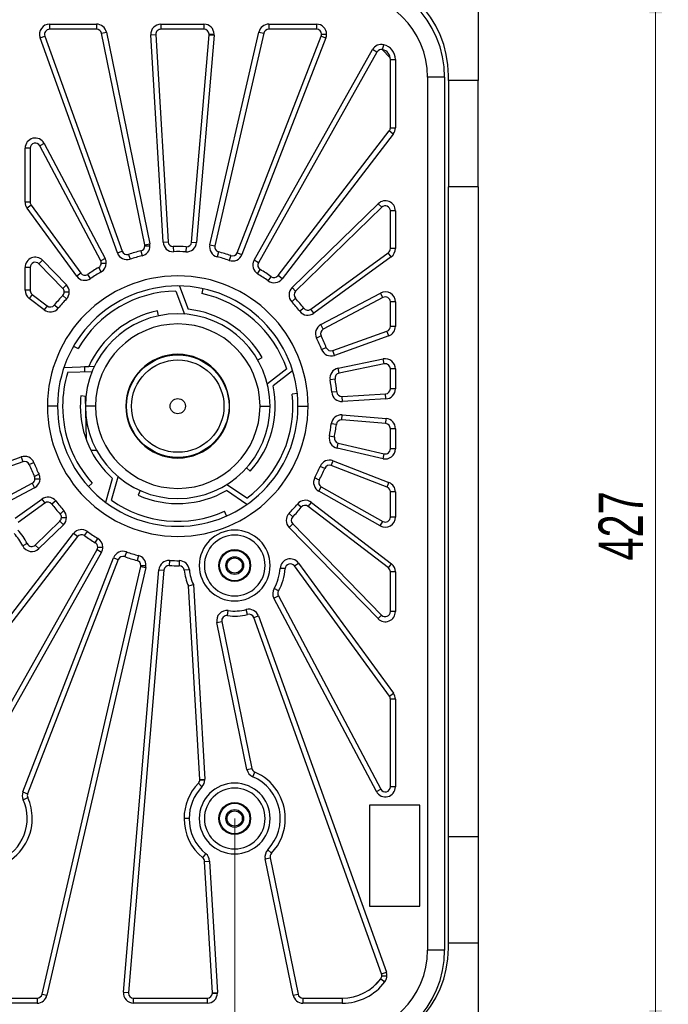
# Model space of a CAD drawing. Header units: millimetres. Extents: x 8 to 415, y 1 to 292.
# Tile 5 of 8: x 97 to 148, y 155 to 233. Entities that reach past the tile are written whole.
import ezdxf

# ---------------------------------------------------------------- set-up
doc = ezdxf.new("R2010")
doc.units = ezdxf.units.MM
doc.styles.add('SLDTEXTSTYLE1', font='TXT', dxfattribs={"width": 0.7})
doc.dimstyles.new('SLDDIMSTYLE0', dxfattribs={"dimtxt": 3.5, "dimasz": 3.302, "dimexe": 0, "dimexo": 0.0625, "dimgap": 0.875, "dimtad": 2, "dimlfac": 5, "dimrnd": 1e-09, "dimzin": 12, "dimdsep": 46, "dimtxsty": 'SLDTEXTSTYLE1', "dimsah": 1, "dimcen": 0.09, "dimadec": 0, "dimazin": 3, "dimtfac": 1, "dimtdec": 3, "dimtofl": 0, "dimtmove": 0, "dimatfit": 3, "dimfxl": 0, "dimfrac": 2, "dimtolj": 1, "dimtzin": 12, "dimarcsym": 0})

# ---------------------------------------------------------------- blocks, each defined once
blk = doc.blocks.new('_D_5')
at = {"color": 7, "linetype": 'Continuous', "lineweight": 0}
for p, q in [((93.498, 169.639), (93.498, 141.033)), ((113.498, 169.639), (113.498, 141.033)), ((93.498, 142.033), (113.498, 142.033))]:
    blk.add_line(p, q, dxfattribs=at)
at = {"color": 7, "linetype": 'Continuous', "lineweight": 18}
for points in [[(93.498, 142.033), (96.8, 141.525), (96.8, 142.541)], [(113.498, 142.033), (110.196, 142.541), (110.196, 141.525)]]:
    blk.add_solid(points, dxfattribs=at)
at = {"color": 7, "linetype": 'Continuous', "lineweight": 18, "insert": (100.173, 146.545), "char_height": 3.5, "attachment_point": 1, "style": 'SLDTEXTSTYLE1'}
blk.add_mtext('100', dxfattribs=at)
blk = doc.blocks.new('_D_7')
at = {"color": 7, "linetype": 'Continuous', "lineweight": 0}
for p, q in [((130.348, 236.589), (147.764, 236.589)), ((146.764, 236.589), (146.764, 151.189)), ((130.348, 151.189), (147.764, 151.189))]:
    blk.add_line(p, q, dxfattribs=at)
at = {"color": 7, "linetype": 'Continuous', "lineweight": 18}
for points in [[(146.764, 236.589), (146.256, 233.287), (147.272, 233.287)], [(146.764, 151.189), (147.272, 154.491), (146.256, 154.491)]]:
    blk.add_solid(points, dxfattribs=at)
at = {"color": 7, "linetype": 'Continuous', "lineweight": 18, "insert": (142.252, 190.039), "char_height": 3.5, "attachment_point": 1, "rotation": 90, "style": 'SLDTEXTSTYLE1'}
blk.add_mtext('427', dxfattribs=at)

msp = doc.modelspace()

# ---------------------------------------------------------------- linework, layer by layer
at = {"color": 7, "linetype": 'Continuous', "lineweight": 25}
for p, q in [((132.7478, 237.7895), (132.7478, 227.9895)), ((98.8745, 232.4395), (98.8745, 232.0395)), ((98.8745, 232.4395), (102.5784, 232.4395)), ((102.5784, 232.0395), (98.8745, 232.0395)), ((102.5784, 232.4395), (102.5784, 232.0395)), ((107.6654, 232.4395), (111.0694, 232.4395)), ((107.6654, 232.4395), (107.6654, 232.0395)), ((111.0694, 232.0395), (107.6654, 232.0395)), ((111.0694, 232.4395), (111.0694, 232.0395)), ((116.1904, 232.4395), (116.1904, 232.0395)), ((116.1904, 232.4395), (119.9557, 232.4395)), ((119.9557, 232.0395), (116.1904, 232.0395)), ((119.9557, 232.4395), (119.9557, 232.0395)), ((98.1215, 231.3693), (98.498, 231.5044)), ((104.2276, 214.3504), (98.1215, 231.3693)), ((98.498, 231.5044), (104.6041, 214.4855)), ((102.9703, 231.7196), (103.3622, 231.7997)), ((106.3916, 214.9861), (102.9703, 231.7196)), ((103.3622, 231.7997), (106.7835, 215.0662)), ((106.8668, 231.5924), (107.2661, 231.6159)), ((107.8329, 215.2037), (106.8668, 231.5924)), ((107.2661, 231.6159), (108.2322, 215.2273)), ((110.0883, 215.204), (111.468, 231.606)), ((111.8666, 231.5724), (110.4869, 215.1705)), ((111.468, 231.606), (111.8666, 231.5724)), ((111.4694, 231.6395), (111.8694, 231.6395)), ((111.5325, 215.0068), (115.4109, 231.8193)), ((115.8007, 231.7294), (111.9223, 214.9169)), ((113.6967, 214.3716), (120.3287, 231.495)), ((120.7017, 231.3505), (114.0697, 214.2272)), ((115.4109, 231.8193), (115.8007, 231.7294)), ((120.3287, 231.495), (120.7017, 231.3505)), ((120.3557, 231.6395), (120.7557, 231.6395)), ((115.0268, 213.7755), (124.3929, 230.4291)), ((124.7415, 230.2331), (124.3929, 230.4291)), ((125.785, 229.7904), (125.1418, 230.4336)), ((125.1826, 230.4262), (125.275, 230.8154)), ((124.7415, 230.2331), (115.3754, 213.5794)), ((125.7978, 229.6478), (126.1978, 229.6478)), ((125.7978, 224.2415), (125.7978, 229.6478)), ((126.1978, 229.6478), (126.1978, 224.2415)), ((130.0878, 228.2395), (128.7378, 228.2395)), ((128.7378, 228.2395), (128.7378, 159.2395)), ((130.0878, 228.2395), (130.0878, 159.2395)), ((130.3878, 227.9895), (130.3878, 228.3895)), ((132.7478, 227.9895), (130.3878, 227.9895)), ((130.3878, 227.9895), (130.3878, 219.5895)), ((132.7478, 219.5895), (132.7478, 227.9895)), ((125.7978, 224.2415), (126.1978, 224.2415)), ((116.9244, 212.5564), (125.715, 223.9978)), ((126.0322, 223.7541), (117.2416, 212.3127)), ((126.0322, 223.7541), (125.715, 223.9978)), ((97.3355, 222.6389), (96.9355, 222.6389)), ((96.9355, 218.3623), (96.9355, 222.6389)), ((97.3355, 222.6389), (97.3355, 218.3623)), ((98.4424, 223.0135), (98.0889, 222.8262)), ((102.906, 213.7355), (98.0889, 222.8262)), ((98.4424, 223.0135), (103.2595, 213.9228)), ((130.3878, 168.1895), (130.3878, 219.5895)), ((132.7478, 219.5895), (130.3878, 219.5895)), ((132.7478, 219.5895), (132.7478, 168.1895)), ((97.3355, 218.3623), (96.9355, 218.3623)), ((97.4123, 218.1267), (97.0891, 217.891)), ((97.4123, 218.1267), (101.332, 212.7516)), ((118.0327, 211.6096), (124.8392, 218.2479)), ((125.1185, 217.9615), (124.8392, 218.2479)), ((101.0088, 212.5159), (97.0891, 217.891)), ((125.1185, 217.9615), (118.3119, 211.3233)), ((126.1978, 217.6752), (125.7978, 217.6752)), ((125.7978, 214.694), (125.7978, 217.6752)), ((126.1978, 217.6752), (126.1978, 214.694)), ((106.3916, 214.9861), (106.7835, 215.0662)), ((106.3997, 214.906), (106.7997, 214.906)), ((107.8329, 215.2037), (108.2322, 215.2273)), ((110.0883, 215.204), (110.4869, 215.1705)), ((111.5325, 215.0068), (111.9223, 214.9169)), ((104.2276, 214.3504), (104.6041, 214.4855)), ((105.1041, 214.2401), (105.2275, 213.8596)), ((106.0919, 214.5167), (106.184, 214.1275)), ((108.6427, 214.851), (108.654, 214.4511)), ((109.6685, 214.8381), (109.6472, 214.4387)), ((112.2102, 214.4401), (112.1083, 214.0533)), ((113.1907, 214.1388), (113.0578, 213.7616)), ((113.6967, 214.3716), (114.0697, 214.2272)), ((119.5099, 209.9053), (125.6335, 214.3708)), ((125.8692, 214.0476), (125.6335, 214.3708)), ((126.1978, 214.694), (125.7978, 214.694)), ((98.3082, 213.773), (98.0218, 213.4937)), ((99.914, 211.5536), (98.0218, 213.4937)), ((98.3082, 213.773), (100.2003, 211.8329)), ((103.2595, 213.9228), (102.906, 213.7355)), ((102.9526, 213.5482), (103.3526, 213.5482)), ((115.3754, 213.5794), (115.0268, 213.7755)), ((125.8692, 214.0476), (119.7456, 209.5821)), ((97.3355, 213.2145), (96.9355, 213.2145)), ((96.9355, 211.3969), (96.9355, 213.2145)), ((97.3355, 213.2145), (97.3355, 211.3969)), ((101.332, 212.7516), (101.0088, 212.5159)), ((102.1065, 212.3267), (101.8808, 212.657)), ((102.9487, 212.8532), (102.7507, 213.2007)), ((115.3107, 212.6984), (115.5174, 213.0409)), ((117.2416, 212.3127), (116.9244, 212.5564)), ((100.2003, 211.8329), (99.914, 211.5536)), ((116.1395, 212.151), (116.3733, 212.4755)), ((97.3355, 211.3969), (96.9355, 211.3969)), ((97.4918, 211.0797), (97.2481, 210.7625)), ((97.4918, 211.0797), (98.6809, 210.1661)), ((100.2035, 210.7191), (99.9156, 210.9967)), ((100.0276, 211.2743), (100.4276, 211.2743)), ((108.8581, 211.3384), (109.5197, 209.5208)), ((109.1382, 211.7384), (109.8086, 209.8967)), ((110.973, 211.5319), (110.8898, 211.1406)), ((118.3119, 211.3233), (118.0327, 211.6096)), ((120.3066, 208.6847), (125.0232, 211.184)), ((125.2105, 210.8306), (125.0232, 211.184)), ((98.4372, 209.8489), (97.2481, 210.7625)), ((99.5437, 209.9766), (99.2342, 210.2299)), ((118.2964, 210.7666), (118.0016, 210.4962)), ((125.2105, 210.8306), (120.4938, 208.3312)), ((125.7978, 208.5485), (125.7978, 210.4771)), ((126.1978, 210.4771), (125.7978, 210.4771)), ((126.1978, 210.4771), (126.1978, 208.5485)), ((98.6809, 210.1661), (98.4372, 209.8489)), ((107.48, 209.38), (107.3969, 209.7712)), ((118.9584, 209.983), (118.6426, 209.7375)), ((119.7456, 209.5821), (119.5099, 209.9053)), ((120.4938, 208.3312), (120.3066, 208.6847)), ((121.2438, 206.6332), (125.5329, 208.172)), ((125.668, 207.7955), (125.5329, 208.172)), ((126.1978, 208.5485), (125.7978, 208.5485)), ((120.3221, 207.8014), (119.9631, 207.6251)), ((125.668, 207.7955), (121.3789, 206.2567)), ((100.7705, 206.9895), (101.117, 206.7895)), ((120.7365, 206.8631), (120.3644, 206.7165)), ((121.3789, 206.2567), (121.2438, 206.6332)), ((115.3198, 205.8895), (115.6662, 206.0895)), ((121.6643, 205.2376), (125.2375, 205.9681)), ((125.3177, 205.5762), (121.7444, 204.8457)), ((125.3177, 205.5762), (125.2375, 205.9681)), ((100.0071, 205.3084), (101.9659, 205.3768)), ((100.301, 204.9184), (102.2341, 204.9859)), ((102.4031, 205.37), (101.6149, 205.3496)), ((101.6149, 205.3496), (101.6249, 204.9646)), ((117.6082, 205.184), (116.084, 203.9932)), ((118.0752, 205.0413), (116.5308, 203.8346)), ((121.7444, 204.8457), (121.6643, 205.2376)), ((126.1978, 205.1844), (125.7978, 205.1844)), ((125.7978, 203.6069), (125.7978, 205.1844)), ((126.1978, 205.1844), (126.1978, 203.6069)), ((121.4304, 204.3857), (121.0362, 204.3177)), ((118.4457, 203.2325), (118.0479, 203.1907)), ((121.5636, 203.3686), (121.1652, 203.3328)), ((121.9856, 203.0051), (125.4213, 203.2076)), ((125.4449, 202.8083), (125.4213, 203.2076)), ((126.1978, 203.6069), (125.7978, 203.6069)), ((101.7378, 203.0025), (101.34, 203.0443)), ((101.6754, 203.0091), (101.7636, 199.602)), ((122.0091, 202.6058), (121.9856, 203.0051)), ((125.4449, 202.8083), (122.0091, 202.6058)), ((99.4978, 202.2395), (98.6978, 202.2395)), ((102.4978, 202.2395), (101.6978, 202.2395)), ((115.4978, 202.2395), (116.2978, 202.2395)), ((118.4978, 202.2395), (119.2978, 202.2395)), ((121.5314, 200.7961), (121.1341, 200.8419)), ((121.9623, 201.1489), (121.9959, 201.5475)), ((125.4313, 200.8572), (121.9623, 201.1489)), ((121.9959, 201.5475), (125.4648, 201.2557)), ((125.4313, 200.8572), (125.4648, 201.2557)), ((125.7978, 198.8668), (125.7978, 200.4586)), ((126.1978, 200.4586), (125.7978, 200.4586)), ((126.1978, 200.4586), (126.1978, 198.8668)), ((121.3727, 199.7827), (120.9804, 199.8606)), ((121.5853, 198.9252), (121.6752, 199.315)), ((121.6752, 199.315), (125.3079, 198.477)), ((102.1284, 198.7607), (102.5738, 198.7722)), ((125.218, 198.0872), (121.5853, 198.9252)), ((126.1978, 198.8668), (125.7978, 198.8668)), ((81.9705, 192.9674), (96.6167, 198.2223)), ((96.7518, 197.8458), (82.1055, 192.5909)), ((96.6167, 198.2223), (96.7518, 197.8458)), ((97.6312, 197.7625), (97.2591, 197.6159)), ((121.1299, 197.5406), (121.2744, 197.9136)), ((121.2744, 197.9136), (125.6867, 196.2047)), ((125.218, 198.0872), (125.3079, 198.477)), ((114.4227, 197.3548), (114.72, 197.0872)), ((120.6171, 197.3234), (120.2487, 197.4793)), ((125.5423, 195.8317), (121.1299, 197.5406)), ((98.0325, 196.8539), (97.6735, 196.6775)), ((97.7144, 196.5012), (98.1144, 196.5012)), ((103.3008, 194.6372), (103.8411, 196.5212)), ((103.7626, 194.7962), (104.2957, 196.6555)), ((120.1793, 196.3957), (119.8248, 196.581)), ((125.5423, 195.8317), (125.6867, 196.2047)), ((82.3551, 188.1215), (97.5017, 196.1477)), ((97.689, 195.7943), (82.5424, 187.7681)), ((97.5017, 196.1477), (97.689, 195.7943)), ((101.9379, 195.8827), (102.2352, 196.1504)), ((106.0286, 195.5706), (105.8659, 195.2052)), ((114.4675, 194.4721), (112.8427, 195.5681)), ((114.459, 194.9604), (112.8554, 196.042)), ((120.1417, 195.5132), (120.3377, 195.8618)), ((125.0056, 192.7777), (120.1417, 195.5132)), ((120.3377, 195.8618), (125.2017, 193.1263)), ((126.1978, 195.4587), (125.7978, 195.4587)), ((125.7978, 193.4749), (125.7978, 195.4587)), ((126.1978, 195.4587), (126.1978, 193.4749)), ((96.1611, 193.3736), (98.25, 194.8969)), ((98.25, 194.8969), (98.4857, 194.5737)), ((99.353, 194.7415), (99.0372, 194.496)), ((119.3147, 194.3129), (119.5584, 194.6301)), ((119.5584, 194.6301), (125.8852, 189.7691)), ((98.4857, 194.5737), (96.3968, 193.0504)), ((99.994, 193.9827), (99.6992, 193.7124)), ((112.8618, 193.5608), (112.6991, 193.9262)), ((118.7614, 194.249), (118.4519, 194.5024)), ((125.6415, 189.4519), (119.3147, 194.3129)), ((97.7416, 191.2617), (99.6837, 193.1557)), ((99.6837, 193.1557), (99.9629, 192.8693)), ((99.8044, 193.442), (100.2044, 193.442)), ((118.08, 193.4823), (117.7921, 193.7599)), ((125.0056, 192.7777), (125.2017, 193.1263)), ((126.1978, 193.4749), (125.7978, 193.4749)), ((99.9629, 192.8693), (98.0209, 190.9753)), ((101.6222, 192.0034), (101.8561, 192.328)), ((117.7952, 192.6461), (118.0816, 192.9253)), ((124.8251, 185.438), (117.7952, 192.6461)), ((118.0816, 192.9253), (125.1114, 185.7172)), ((81.0974, 166.5821), (100.754, 192.1663)), ((101.0712, 191.9226), (81.4146, 166.3384)), ((101.0712, 191.9226), (100.754, 192.1663)), ((102.4782, 191.4381), (102.6849, 191.7805)), ((92.9791, 173.7571), (102.6201, 190.8995)), ((97.1019, 191.3745), (96.7415, 191.201)), ((97.7416, 191.2617), (98.0209, 190.9753)), ((102.6201, 190.8995), (102.9688, 190.7035)), ((102.6715, 191.0956), (103.0715, 191.0956)), ((102.9688, 190.7035), (93.3278, 173.561)), ((96.7586, 171.7465), (103.9259, 190.2518)), ((104.2989, 190.1073), (97.1316, 171.602)), ((103.9259, 190.2518), (104.2989, 190.1073)), ((104.9378, 190.7174), (104.8048, 190.3401)), ((105.8872, 190.4256), (105.7854, 190.0388)), ((108.3484, 190.0403), (108.3271, 189.6408)), ((109.1101, 190.0235), (109.1138, 189.6235)), ((98.2733, 155.7496), (106.0733, 189.5621)), ((106.4631, 189.4722), (98.663, 155.6597)), ((104.699, 155.9065), (107.5087, 189.3085)), ((107.9073, 189.2749), (105.0976, 155.873)), ((106.0733, 189.5621), (106.4631, 189.4722)), ((106.0835, 189.652), (106.4835, 189.652)), ((107.5087, 189.3085), (107.9073, 189.2749)), ((109.9139, 189.2992), (109.5157, 189.2614)), ((117.4901, 189.3923), (117.0909, 189.417)), ((118.2126, 189.6033), (118.5358, 189.839)), ((125.721, 179.307), (118.2126, 189.6033)), ((118.5358, 189.839), (126.0442, 179.5427)), ((125.6415, 189.4519), (125.8852, 189.7691)), ((126.1978, 189.1347), (125.7978, 189.1347)), ((125.7978, 185.9965), (125.7978, 189.1347)), ((126.1978, 189.1347), (126.1978, 185.9965)), ((110.7376, 172.7253), (109.8354, 188.0312)), ((110.2303, 188.1283), (111.1369, 172.7489)), ((116.9546, 187.6269), (116.6089, 187.8282)), ((116.5934, 187.0511), (116.9469, 187.2384)), ((124.6909, 171.7699), (116.5934, 187.0511)), ((116.9469, 187.2384), (125.0443, 171.9572)), ((112.9296, 185.68), (112.9864, 186.076)), ((114.518, 185.7718), (114.4159, 186.1585)), ((114.9965, 185.5201), (115.373, 185.6552)), ((125.1042, 157.3479), (114.9965, 185.5201)), ((115.373, 185.6552), (125.4807, 157.483)), ((124.8251, 185.438), (125.1114, 185.7172)), ((126.1978, 185.9965), (125.7978, 185.9965)), ((112.089, 185.1238), (112.4809, 185.204)), ((114.4621, 173.5171), (112.089, 185.1238)), ((112.4809, 185.204), (114.854, 173.5972)), ((125.721, 179.307), (126.0442, 179.5427)), ((125.7978, 172.1445), (125.7978, 179.0713)), ((126.1978, 179.0713), (125.7978, 179.0713)), ((126.1978, 179.0713), (126.1978, 172.1445)), ((114.4621, 173.5171), (114.854, 173.5972)), ((114.9281, 172.9432), (115.087, 173.3102)), ((110.6255, 172.4234), (110.9128, 172.145)), ((110.7376, 172.7253), (111.1369, 172.7489)), ((110.7383, 172.7018), (111.1383, 172.7018)), ((126.1978, 172.1445), (125.7978, 172.1445)), ((96.7586, 171.7465), (97.1316, 171.602)), ((96.7761, 171.127), (97.1404, 171.2923)), ((124.6909, 171.7699), (125.0443, 171.9572)), ((124.1378, 170.6995), (124.1378, 162.6995)), ((128.1378, 170.6995), (124.1378, 170.6995)), ((128.1378, 162.6995), (128.1378, 170.6995)), ((109.8978, 169.6395), (109.4978, 169.6395)), ((132.7478, 168.1895), (130.3878, 168.1895)), ((130.3878, 159.7895), (130.3878, 168.1895)), ((132.7478, 168.1895), (132.7478, 159.7895)), ((110.9725, 166.5374), (111.225, 166.8476)), ((116.11, 167.1623), (116.4003, 166.8871)), ((111.1193, 166.2507), (111.5186, 166.2743)), ((111.7316, 155.863), (111.1193, 166.2507)), ((111.5186, 166.2743), (112.1309, 155.8866)), ((115.9067, 166.4516), (116.2986, 166.5317)), ((118.1092, 155.6792), (115.9067, 166.4516)), ((116.2986, 166.5317), (118.5011, 155.7594)), ((124.1378, 162.6995), (128.1378, 162.6995)), ((130.3878, 159.3895), (130.3878, 159.7895)), ((132.7478, 159.7895), (130.3878, 159.7895)), ((132.7478, 159.7895), (132.7478, 149.9895)), ((130.0878, 159.2395), (128.7378, 159.2395)), ((125.1042, 157.3479), (125.4807, 157.483)), ((124.357, 156.2605), (124.9768, 156.8803)), ((125.0489, 156.9744), (125.3701, 156.736)), ((125.1277, 157.2128), (125.5277, 157.2128)), ((98.2733, 155.7496), (98.663, 155.6597)), ((104.699, 155.9065), (105.0976, 155.873)), ((111.7316, 155.863), (112.1309, 155.8866)), ((111.7323, 155.8395), (112.1323, 155.8395)), ((118.1092, 155.6792), (118.5011, 155.7594)), ((91.4556, 155.4395), (97.8835, 155.4395)), ((97.8835, 155.0395), (91.4556, 155.0395)), ((97.8835, 155.4395), (97.8835, 155.0395)), ((105.4962, 155.0395), (105.4962, 155.4395)), ((105.4962, 155.4395), (111.3323, 155.4395)), ((111.3323, 155.0395), (105.4962, 155.0395)), ((111.3323, 155.4395), (111.3323, 155.0395)), ((118.893, 155.4395), (118.893, 155.0395)), ((118.893, 155.4395), (121.9978, 155.4395)), ((121.9978, 155.0395), (118.893, 155.0395)), ((121.9978, 155.4395), (121.9978, 155.0395))]:
    msp.add_line(p, q, dxfattribs=at)
for centre, radius in [((108.9978, 202.2395), 4.05), ((108.9978, 202.2395), 3.65), ((108.9978, 202.2395), 0.6), ((113.4978, 189.6395), 1.26), ((113.4978, 189.6395), 1.2), ((113.4978, 189.6395), 0.7), ((113.4978, 189.6395), 0.6), ((113.4978, 169.6395), 1.26), ((113.4978, 169.6395), 1.2), ((113.4978, 169.6395), 0.7), ((113.4978, 169.6395), 0.6)]:
    msp.add_circle(centre, radius, dxfattribs=at)
for centre, radius, start, end in [((121.9978, 228.2395), 8.09, 0, 90), ((122.1478, 228.3895), 8.24, 0, 90), ((121.9978, 228.2395), 6.74, 0, 90), ((98.8745, 231.6395), 0.8, 90, 199.737255), ((98.8745, 231.6395), 0.4, 90, 199.737255), ((102.5784, 231.6395), 0.8, 11.555436, 90), ((102.5784, 231.6395), 0.4, 11.555436, 90), ((107.6654, 231.6395), 0.8, 90, 183.373618), ((107.6654, 231.6395), 0.4, 90, 183.373618), ((111.0694, 231.6395), 0.8, 0, 90), ((111.0694, 231.6395), 0.4, 0, 90), ((116.1904, 231.6395), 0.8, 90, 167.009982), ((116.1904, 231.6395), 0.4, 90, 167.009982), ((119.9557, 231.6395), 0.8, 0, 90), ((119.9557, 231.6395), 0.4, 0, 90), ((111.0694, 231.6395), 0.4, 355.1918, 0), ((111.0694, 231.6395), 0.8, 355.1918, 0), ((119.9557, 231.6395), 0.4, 338.828164, 0), ((119.9557, 231.6395), 0.8, 338.828164, 0), ((125.0902, 230.037), 0.8, 76.643917, 150.646346), ((125.0902, 230.037), 0.4, 76.643917, 150.646346), ((124.9978, 229.6478), 0.8, 0, 76.643917), ((124.9978, 229.6478), 1.2, 0, 76.643917), ((125.3978, 224.2415), 0.4, 322.464527, 0), ((125.3978, 224.2415), 0.8, 322.464527, 0), ((97.7355, 222.6389), 0.8, 27.919073, 180), ((97.7355, 222.6389), 0.4, 27.919073, 180), ((97.7355, 218.3623), 0.8, 180, 216.100891), ((97.7355, 218.3623), 0.4, 180, 216.100891), ((125.3978, 217.6752), 0.8, 0, 134.282709), ((125.3978, 217.6752), 0.4, 0, 134.282709), ((105.9997, 214.906), 0.4, 283.316429, 0), ((105.9997, 214.906), 0.8, 283.316429, 0), ((105.9997, 214.906), 0.4, 0, 11.555436), ((105.9997, 214.906), 0.8, 0, 11.555436), ((108.6315, 215.2508), 0.8, 183.373618, 271.612626), ((108.6315, 215.2508), 0.4, 183.373618, 271.612626), ((108.9978, 202.2395), 12.6165, 86.952793, 91.612626), ((109.6897, 215.2376), 0.8, 266.952793, 355.1918), ((109.6897, 215.2376), 0.4, 266.952793, 355.1918), ((112.312, 214.827), 0.8, 167.009982, 255.248989), ((112.312, 214.827), 0.4, 167.009982, 255.248989), ((104.9806, 214.6206), 0.8, 199.737255, 287.976262), ((104.9806, 214.6206), 0.4, 199.737255, 287.976262), ((108.9978, 202.2395), 12.6165, 103.316429, 107.976262), ((108.9978, 202.2395), 12.2165, 103.316429, 107.976262), ((108.9978, 202.2395), 12.2165, 86.952793, 91.612626), ((108.9978, 202.2395), 12.6165, 70.589156, 75.248989), ((113.3237, 214.5161), 0.8, 250.589156, 338.828164), ((113.3237, 214.5161), 0.4, 250.589156, 338.828164), ((125.3978, 214.694), 0.4, 306.100891, 0), ((125.3978, 214.694), 0.8, 306.100891, 0), ((97.7355, 213.2145), 0.8, 44.282709, 180), ((97.7355, 213.2145), 0.4, 44.282709, 180), ((102.5526, 213.5482), 0.4, 299.680065, 0), ((102.5526, 213.5482), 0.4, 0, 27.919073), ((102.5526, 213.5482), 0.8, 299.680065, 0), ((102.5526, 213.5482), 0.8, 0, 27.919073), ((108.9978, 202.2395), 12.2165, 70.589156, 75.248989), ((115.7241, 213.3833), 0.8, 150.646346, 238.885353), ((115.7241, 213.3833), 0.4, 150.646346, 238.885353), ((108.9978, 202.2395), 10.3, 0, 180), ((101.6552, 212.9873), 0.4, 216.100891, 304.339899), ((108.9978, 202.2395), 12.6165, 119.680065, 124.339899), ((108.9978, 202.2395), 12.2165, 119.680065, 124.339899), ((108.9978, 202.2395), 12.2165, 54.22552, 58.885353), ((108.9978, 202.2395), 12.6165, 54.22552, 58.885353), ((116.6072, 212.8001), 0.4, 234.22552, 322.464527), ((108.9978, 202.2395), 9.5, 0, 180), ((99.6276, 211.2743), 0.8, 0, 44.282709), ((101.6552, 212.9873), 0.8, 216.100891, 304.339899), ((116.6072, 212.8001), 0.8, 234.22552, 322.464527), ((97.7355, 211.3969), 0.8, 180, 232.464527), ((97.7355, 211.3969), 0.4, 180, 232.464527), ((108.9978, 202.2395), 12.6165, 136.043702, 140.703535), ((99.6276, 211.2743), 0.4, 0, 44.282709), ((99.6276, 211.2743), 0.4, 316.043702, 0), ((99.6276, 211.2743), 0.8, 316.043702, 0), ((108.9978, 202.2395), 9.1, 90.879314, 150), ((108.9978, 202.2395), 9.1, 18.879314, 78), ((118.5912, 211.0369), 0.8, 134.282709, 222.521717), ((118.5912, 211.0369), 0.4, 134.282709, 222.521717), ((125.3978, 210.4771), 0.8, 0, 117.919073), ((98.9246, 210.4832), 0.4, 232.464527, 320.703535), ((108.9978, 202.2395), 12.2165, 136.043702, 140.703535), ((108.9978, 202.2395), 12.2165, 37.861884, 42.521717), ((108.9978, 202.2395), 12.6165, 37.861884, 42.521717), ((125.3978, 210.4771), 0.4, 0, 117.919073), ((98.9246, 210.4832), 0.8, 232.464527, 320.703535), ((108.9978, 202.2395), 7.3, 0, 180), ((108.9978, 202.2395), 7.7, 102, 155.955869), ((108.9978, 202.2395), 7.7, 30, 83.955869), ((119.2742, 210.2285), 0.8, 217.861884, 306.100891), ((119.2742, 210.2285), 0.4, 217.861884, 306.100891), ((108.9978, 202.2395), 6.5, 0, 180), ((120.6811, 207.9778), 0.8, 117.919073, 206.15808), ((120.6811, 207.9778), 0.4, 117.919073, 206.15808), ((125.3978, 208.5485), 0.4, 289.737255, 0), ((125.3978, 208.5485), 0.8, 289.737255, 0), ((108.9978, 202.2395), 12.2165, 21.498247, 26.15808), ((108.9978, 202.2395), 12.6165, 21.498247, 26.15808), ((108.9978, 202.2395), 4.1, 0, 180), ((121.1087, 207.0097), 0.8, 201.498247, 289.737255), ((121.1087, 207.0097), 0.4, 201.498247, 289.737255), ((125.3978, 205.1844), 0.8, 0, 101.555436), ((125.3978, 205.1844), 0.4, 0, 101.555436), ((108.9978, 202.2395), 9.1, 162.879314, 180), ((121.8245, 204.4538), 0.8, 101.555436, 189.794444), ((121.8245, 204.4538), 0.4, 101.555436, 189.794444), ((108.9978, 202.2395), 12.2165, 5.134611, 9.794444), ((108.9978, 202.2395), 12.6165, 5.134611, 9.794444), ((108.9978, 202.2395), 9.1, 306.879314, 6), ((108.9978, 202.2395), 7.7, 318, 11.955869), ((121.962, 203.4044), 0.8, 185.134611, 273.373618), ((121.962, 203.4044), 0.4, 185.134611, 273.373618), ((125.3978, 203.6069), 0.4, 273.373618, 0), ((125.3978, 203.6069), 0.8, 273.373618, 0), ((108.9978, 202.2395), 7.7, 174, 180), ((108.9978, 202.2395), 10.3, 180, 0), ((108.9978, 202.2395), 9.5, 180, 0), ((108.9978, 202.2395), 9.1, 180, 222), ((108.9978, 202.2395), 7.7, 180, 227.955869), ((108.9978, 202.2395), 7.3, 180, 0), ((108.9978, 202.2395), 6.5, 180, 0), ((108.9978, 202.2395), 4.1, 180, 0), ((108.9978, 202.2395), 12.2165, 348.770974, 353.430808), ((121.9288, 200.7504), 0.8, 85.1918, 173.430808), ((121.9288, 200.7504), 0.4, 85.1918, 173.430808), ((125.3978, 200.4586), 0.4, 0, 85.1918), ((125.3978, 200.4586), 0.8, 0, 85.1918), ((108.9978, 202.2395), 12.6165, 348.770974, 353.430808), ((121.7651, 199.7048), 0.8, 168.770974, 257.009982), ((121.7651, 199.7048), 0.4, 168.770974, 257.009982), ((125.3978, 198.8668), 0.8, 257.009982, 0), ((125.3978, 198.8668), 0.4, 257.009982, 0), ((96.8869, 197.4693), 0.8, 21.498247, 109.737255), ((96.8869, 197.4693), 0.4, 21.498247, 109.737255), ((108.9978, 202.2395), 12.2165, 201.498247, 206.15808), ((120.9855, 197.1676), 0.8, 68.828164, 157.067171), ((108.9978, 202.2395), 12.6165, 201.498247, 206.15808), ((108.9978, 202.2395), 12.2165, 332.407338, 337.067171), ((108.9978, 202.2395), 12.6165, 332.407338, 337.067171), ((120.9855, 197.1676), 0.4, 68.828164, 157.067171), ((97.3144, 196.5012), 0.4, 297.919073, 0), ((97.3144, 196.5012), 0.4, 0, 26.15808), ((97.3144, 196.5012), 0.8, 297.919073, 0), ((97.3144, 196.5012), 0.8, 0, 26.15808), ((120.5338, 196.2105), 0.8, 152.407338, 240.646346), ((120.5338, 196.2105), 0.4, 152.407338, 240.646346), ((125.3978, 195.4587), 0.8, 0, 68.828164), ((108.9978, 202.2395), 7.7, 246, 299.955869), ((125.3978, 195.4587), 0.4, 0, 68.828164), ((98.7214, 194.2505), 0.8, 37.861884, 126.100891), ((98.7214, 194.2505), 0.4, 37.861884, 126.100891), ((108.9978, 202.2395), 12.2165, 217.861884, 222.521717), ((108.9978, 202.2395), 9.1, 234.879314, 294), ((119.071, 193.9957), 0.8, 52.464527, 140.703535), ((108.9978, 202.2395), 12.6165, 217.861884, 222.521717), ((99.4044, 193.442), 0.8, 0, 42.521717), ((108.9978, 202.2395), 12.2165, 316.043702, 320.703535), ((108.9978, 202.2395), 12.6165, 316.043702, 320.703535), ((119.071, 193.9957), 0.4, 52.464527, 140.703535), ((99.4044, 193.442), 0.4, 314.282709, 0), ((99.4044, 193.442), 0.4, 0, 42.521717), ((99.4044, 193.442), 0.8, 314.282709, 0), ((118.368, 193.2046), 0.8, 136.043702, 224.282709), ((118.368, 193.2046), 0.4, 136.043702, 224.282709), ((125.3978, 193.4749), 0.8, 240.646346, 0), ((125.3978, 193.4749), 0.4, 240.646346, 0), ((93.4978, 189.6395), 4, 25.706284, 44.567415), ((101.3884, 191.6789), 0.8, 54.22552, 142.464527), ((108.9978, 202.2395), 12.2165, 234.22552, 238.885353), ((113.4978, 189.6395), 2.8, 0, 180), ((93.4978, 189.6395), 3.6, 25.706284, 44.567415), ((101.3884, 191.6789), 0.4, 54.22552, 142.464527), ((108.9978, 202.2395), 12.6165, 234.22552, 238.885353), ((102.2715, 191.0956), 0.8, 0, 58.885353), ((113.4978, 189.6395), 2.4, 0, 180), ((97.4623, 191.548), 0.8, 205.706284, 314.282709), ((97.4623, 191.548), 0.4, 205.706284, 314.282709), ((102.2715, 191.0956), 0.4, 0, 58.885353), ((102.2715, 191.0956), 0.4, 330.646346, 0), ((102.2715, 191.0956), 0.8, 330.646346, 0), ((104.6719, 189.9629), 0.8, 70.589156, 158.828164), ((104.6719, 189.9629), 0.4, 70.589156, 158.828164), ((108.9978, 202.2395), 12.6165, 250.589156, 255.248989), ((108.9978, 202.2395), 12.2165, 250.589156, 255.248989), ((105.6835, 189.652), 0.4, 0, 75.248989), ((105.6835, 189.652), 0.8, 0, 75.248989), ((108.3059, 189.2414), 0.8, 86.952793, 175.1918), ((108.9978, 202.2395), 12.2165, 266.952793, 270.526914), ((109.1175, 189.2236), 0.8, 5.424215, 90.526914), ((117.8894, 189.3676), 0.8, 36.100891, 176.457212), ((105.6835, 189.652), 0.4, 347.009982, 0), ((105.6835, 189.652), 0.8, 347.009982, 0), ((108.3059, 189.2414), 0.4, 86.952793, 175.1918), ((108.9978, 202.2395), 12.6165, 266.952793, 270.526914), ((109.1175, 189.2236), 0.4, 5.424215, 90.526914), ((113.4978, 189.6395), 4, 185.424215, 203.707566), ((113.4978, 189.6395), 3.6, 185.424215, 204.820159), ((113.4978, 189.6395), 2.8, 180, 0), ((113.4978, 189.6395), 2.4, 180, 0), ((113.4978, 189.6395), 3.6, 329.792224, 356.457212), ((113.4978, 189.6395), 4, 329.792224, 356.457212), ((117.8894, 189.3676), 0.4, 36.100891, 176.457212), ((125.3978, 189.1347), 0.4, 0, 52.464527), ((125.3978, 189.1347), 0.8, 0, 52.464527), ((117.3003, 187.4257), 0.8, 149.792224, 207.919073), ((117.3003, 187.4257), 0.4, 149.792224, 207.919073), ((112.8728, 185.2841), 0.8, 81.833433, 191.555436), ((113.4978, 189.6395), 3.6, 261.833433, 284.776045), ((114.62, 185.385), 0.8, 19.737255, 104.776045), ((112.8728, 185.2841), 0.4, 81.833433, 191.555436), ((113.4978, 189.6395), 4, 261.833433, 284.776045), ((114.62, 185.385), 0.4, 19.737255, 104.776045), ((125.3978, 185.9965), 0.8, 224.282709, 0), ((125.3978, 185.9965), 0.4, 224.282709, 0), ((125.3978, 179.0713), 0.4, 0, 36.100891), ((125.3978, 179.0713), 0.8, 0, 36.100891), ((115.2459, 173.6773), 0.4, 191.555436, 246.590829), ((115.2459, 173.6773), 0.8, 191.555436, 246.590829), ((113.4978, 169.6395), 3.6, 316.520044, 66.590829), ((113.4978, 169.6395), 4, 0, 66.590829), ((113.4978, 169.6395), 4, 135.89484, 180), ((113.4978, 169.6395), 3.6, 135.89484, 180), ((110.3383, 172.7018), 0.4, 315.89484, 0), ((113.4978, 169.6395), 2.8, 0, 180), ((110.3383, 172.7018), 0.4, 0, 3.373618), ((110.3383, 172.7018), 0.8, 315.89484, 0), ((113.4978, 169.6395), 2.4, 0, 180), ((110.3383, 172.7018), 0.8, 0, 3.373618), ((125.3978, 172.1445), 0.8, 207.919073, 0), ((125.3978, 172.1445), 0.4, 207.919073, 0), ((97.5046, 171.4575), 0.8, 158.828164, 204.405665), ((97.5046, 171.4575), 0.4, 158.828164, 204.405665), ((93.4978, 169.6395), 4, 0, 24.405665), ((93.4978, 169.6395), 3.6, 293.250662, 24.405665), ((93.4978, 169.6395), 4, 293.250662, 0), ((113.4978, 169.6395), 4, 180, 230.852397), ((113.4978, 169.6395), 3.6, 180, 230.852397), ((113.4978, 169.6395), 2.8, 180, 0), ((113.4978, 169.6395), 2.4, 180, 0), ((113.4978, 169.6395), 4, 316.520044, 0), ((110.72, 166.2272), 0.8, 3.373618, 50.852397), ((116.6905, 166.6118), 0.8, 136.520044, 191.555436), ((116.6905, 166.6118), 0.4, 136.520044, 191.555436), ((110.72, 166.2272), 0.4, 3.373618, 50.852397), ((121.9978, 159.2395), 6.74, 270, 0), ((121.9978, 159.2395), 8.09, 270, 0), ((122.1478, 159.3895), 8.24, 270, 0), ((124.7277, 157.2128), 0.4, 0, 19.737255), ((124.7277, 157.2128), 0.8, 0, 19.737255), ((121.9978, 159.2395), 3.8, 270, 323.410517), ((121.9978, 159.2395), 4.2, 270, 323.410517), ((124.7277, 157.2128), 0.4, 323.410517, 0), ((124.7277, 157.2128), 0.8, 323.410517, 0), ((97.8835, 155.8395), 0.4, 270, 347.009982), ((105.4962, 155.8395), 0.8, 175.1918, 270), ((105.4962, 155.8395), 0.4, 175.1918, 180), ((105.4962, 155.8395), 0.4, 180, 270), ((111.3323, 155.8395), 0.8, 270, 0), ((111.3323, 155.8395), 0.4, 270, 0), ((111.3323, 155.8395), 0.4, 0, 3.373618), ((111.3323, 155.8395), 0.8, 0, 3.373618), ((118.893, 155.8395), 0.4, 191.555436, 270), ((97.8835, 155.8395), 0.8, 270, 347.009982), ((118.893, 155.8395), 0.8, 191.555436, 270)]:
    msp.add_arc(centre, radius, start, end, dxfattribs=at)
msp.add_open_spline([(109.8354, 188.0312), (109.9091, 188.0491), (110.0408, 188.081), (110.1724, 188.1138), (110.2303, 188.1283)], degree=3, knots=[0, 0, 0, 0, 0.55999982, 1, 1, 1, 1], dxfattribs=at)

# ---------------------------------------------------------------- dimensions: what is measured, and where the dimension line sits
at = {"color": 7, "linetype": 'Continuous', "lineweight": 18}
dim = msp.add_linear_dim(base=(146.7635, 151.1895), p1=(130.3478, 236.5895), p2=(130.3478, 151.1895), angle=90, dimstyle='SLDDIMSTYLE0', dxfattribs=at)
dim.commit()
dim.dimension.update_dxf_attribs({"geometry": '_D_7', "text_midpoint": (146.7635, 193.8895), "dimtype": 160})
dim = msp.add_linear_dim(base=(113.4978, 142.0331), p1=(93.4978, 169.6395), p2=(113.4978, 169.6395), dimstyle='SLDDIMSTYLE0', dxfattribs=at)
dim.commit()
dim.dimension.update_dxf_attribs({"geometry": '_D_5', "text_midpoint": (103.4978, 142.0331), "dimtype": 160})

doc.saveas('drawing.dxf')
